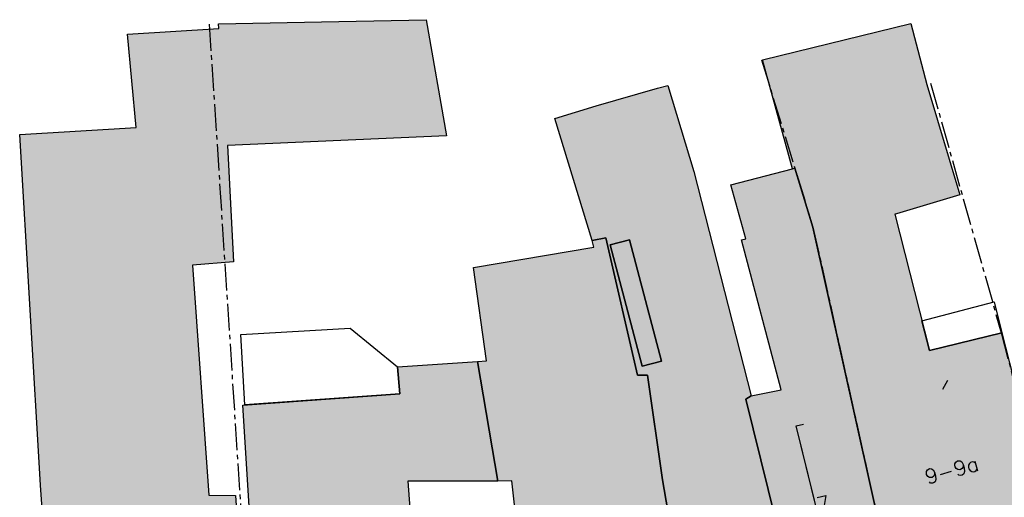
# Model space of a CAD drawing. Header units: metres. Extents: x 202952 to 203755, y 348959 to 349702.
# Tile 59 of 91: x 203346 to 203399, y 349438 to 349463. Entities that reach past the tile are written whole.
import ezdxf
from ezdxf.enums import TextEntityAlignment as Align

# ---------------------------------------------------------------- set-up
doc = ezdxf.new("R2010")
doc.units = ezdxf.units.M
doc.linetypes.add('1-200 CENTER', pattern=[4.28625, 2.8575, -0.47625, 0.47625, -0.47625])
for name, color, linetype in [('bgt.onbegroeidterreindeel', 252, 'Continuous'), ('PH-BEST-BEBOUWING', 1, 'Continuous'), ('PH-BEST-BEBOUWING-ARCERING', 254, 'Continuous'), ('PH-BEST-HUISNUMMER', 7, 'Continuous'), ('PH-BEST-KADASTRALE-GRENS', 240, '1-200 CENTER'), ('PH-BEST-KL-WATER-WML', 12, '1-200 WML')]:
    doc.layers.add(name, color=color, linetype=linetype)
doc.styles.add('ROMANS', font='romans.shx')
doc.linetypes.add('1-200 WML', pattern='A,1.5,-0.6,["WML",ROMANS,S=0.24,R=0,X=-0.5,Y=-0.12],-0.3', length=2.4)

msp = doc.modelspace()

# ---------------------------------------------------------------- hatches: boundary and pattern name
at = {"layer": 'PH-BEST-BEBOUWING-ARCERING'}
for points in [[(203355.569, 349450.284), (203357.778, 349450.464), (203357.456, 349456.693), (203369.182, 349457.212), (203368.084, 349463.432), (203363.413, 349463.34), (203356.972, 349463.213), (203356.988, 349462.966), (203352.106, 349462.657), (203352.554, 349457.656), (203346.328, 349457.291), (203347.45, 349438.51), (203347.811, 349433.23), (203347.86, 349432.52), (203358.2, 349433.23), (203357.876, 349437.96), (203356.444, 349437.967)], [(203398.895, 349446.671), (203395.029, 349445.727), (203393.163, 349453.018), (203393.257, 349453.046), (203396.642, 349454.058), (203394.88, 349459.956), (203394.029, 349463.236), (203386.08, 349461.287), (203387.694, 349455.454), (203387.817, 349455.486), (203388.79, 349452.323), (203392.695, 349434.776), (203401.36, 349437.04), (203401.326, 349437.172)], [(203358.264, 349442.801), (203366.671, 349443.398), (203366.552, 349444.843), (203370.84, 349445.135), (203371.918, 349438.733), (203367.101, 349438.73), (203367.341, 349435.6), (203367.681, 349429.61), (203365.259, 349429.472), (203359.091, 349429.12), (203358.855, 349433.276), (203358.751, 349435.11)]]:
    msp.add_hatch(color=256, dxfattribs=at).paths.add_polyline_path(points)
h = msp.add_hatch(color=256, dxfattribs=at)
h.paths.add_polyline_path([(203379.642, 349444.884), (203380.679, 349445.158), (203378.963, 349451.644), (203377.926, 349451.37)], flags=16)
h.paths.add_polyline_path([(203376.962, 349451.607), (203374.974, 349458.143), (203377.183, 349458.815), (203380.472, 349459.759), (203381.018, 349459.916), (203382.411, 349455.296), (203385.474, 349443.296), (203385.198, 349443.124), (203387.58, 349433.44), (203388.17, 349431.22), (203384.253, 349430.682), (203383.386, 349430.563), (203382.337, 349430.419), (203382.185, 349430.398), (203380.735, 349438.794), (203379.928, 349444.399), (203379.402, 349444.404), (203377.705, 349451.752)], flags=17)
for points in [[(203387.088, 349443.617), (203384.969, 349451.641), (203385.189, 349451.698), (203384.388, 349454.594), (203387.694, 349455.454), (203387.817, 349455.486), (203388.79, 349452.323), (203392.695, 349434.776), (203387.58, 349433.44), (203385.198, 349443.124), (203385.474, 349443.296)], [(203358.263, 349442.801), (203366.67, 349443.398), (203366.551, 349444.843), (203370.839, 349445.135), (203371.917, 349438.733), (203367.1, 349438.73), (203367.34, 349435.6), (203367.68, 349429.61), (203365.258, 349429.472), (203359.09, 349429.12), (203358.854, 349433.276), (203358.75, 349435.11)]]:
    msp.add_hatch(color=256, dxfattribs=at).paths.add_polyline_path(points, flags=17)
h = msp.add_hatch(color=256, dxfattribs=at)
h.paths.add_polyline_path([(203370.839, 349445.135), (203371.308, 349445.167), (203370.617, 349450.172), (203377.068, 349451.257), (203376.962, 349451.607), (203377.705, 349451.752), (203379.402, 349444.404), (203379.928, 349444.399), (203380.735, 349438.794), (203382.185, 349430.398), (203373.89, 349429.26), (203373.848, 349429.564), (203373.07, 349435.2), (203372.678, 349438.734), (203371.917, 349438.733)], flags=17)
h.paths.add_polyline_path([(203379.642, 349444.884), (203380.679, 349445.158), (203378.963, 349451.644), (203377.926, 349451.37)], flags=16)
h = msp.add_hatch(color=256, dxfattribs=at)
h.paths.add_polyline_path([(203370.84, 349445.135), (203371.309, 349445.167), (203370.618, 349450.172), (203377.069, 349451.257), (203376.963, 349451.607), (203377.706, 349451.752), (203379.403, 349444.404), (203379.929, 349444.399), (203380.736, 349438.794), (203382.186, 349430.398), (203373.891, 349429.26), (203373.849, 349429.564), (203373.071, 349435.2), (203372.679, 349438.734), (203371.918, 349438.733)])
h.paths.add_polyline_path([(203379.643, 349444.884), (203380.68, 349445.158), (203378.964, 349451.644), (203377.927, 349451.37)], flags=17)

# ---------------------------------------------------------------- linework, layer by layer
at = {"layer": 'bgt.onbegroeidterreindeel'}
msp.add_lwpolyline([(203379.642, 349444.884), (203377.926, 349451.37), (203378.963, 349451.644), (203380.679, 349445.158), (203379.642, 349444.884)], close=True, dxfattribs=at)
at = {"layer": 'PH-BEST-BEBOUWING'}
for points in [[(203347.45, 349438.51), (203346.328, 349457.291), (203352.554, 349457.656), (203352.106, 349462.657), (203356.988, 349462.966), (203356.972, 349463.213), (203363.413, 349463.34), (203368.084, 349463.432), (203369.182, 349457.212), (203357.456, 349456.693), (203357.778, 349450.464), (203355.569, 349450.284), (203356.444, 349437.967), (203357.876, 349437.96), (203358.2, 349433.23), (203347.86, 349432.52), (203347.811, 349433.23), (203347.45, 349438.51)], [(203387.694, 349455.454), (203386.08, 349461.287), (203394.029, 349463.236), (203394.88, 349459.956), (203396.642, 349454.058), (203393.257, 349453.046), (203393.163, 349453.018), (203395.029, 349445.727), (203398.895, 349446.671), (203401.326, 349437.172), (203401.36, 349437.04), (203392.695, 349434.776), (203388.79, 349452.323), (203387.817, 349455.486), (203387.694, 349455.454)], [(203376.962, 349451.607), (203374.974, 349458.143), (203377.183, 349458.815), (203380.472, 349459.759), (203381.018, 349459.916), (203382.411, 349455.296), (203385.474, 349443.296), (203385.198, 349443.124), (203387.58, 349433.44), (203388.17, 349431.22), (203384.253, 349430.682), (203383.386, 349430.563), (203382.337, 349430.419), (203382.185, 349430.398), (203380.735, 349438.794), (203379.928, 349444.399), (203379.402, 349444.404), (203377.705, 349451.752), (203376.962, 349451.607)], [(203387.088, 349443.617), (203384.969, 349451.641), (203385.189, 349451.698), (203384.388, 349454.594), (203387.694, 349455.454), (203387.817, 349455.486), (203388.79, 349452.323), (203392.695, 349434.776), (203387.58, 349433.44), (203385.198, 349443.124), (203385.474, 349443.296), (203387.088, 349443.617)], [(203370.839, 349445.135), (203371.308, 349445.167), (203370.617, 349450.172), (203377.068, 349451.257), (203376.962, 349451.607), (203377.705, 349451.752), (203379.402, 349444.404), (203379.928, 349444.399), (203380.735, 349438.794), (203382.185, 349430.398), (203373.89, 349429.26), (203373.848, 349429.564), (203373.07, 349435.2), (203372.678, 349438.734), (203371.917, 349438.733), (203370.839, 349445.135)], [(203379.642, 349444.884), (203380.679, 349445.158), (203378.963, 349451.644), (203377.926, 349451.37), (203379.642, 349444.884)], [(203398.895, 349446.671), (203395.029, 349445.727), (203394.624, 349447.308), (203398.479, 349448.326), (203398.895, 349446.671)], [(203358.374, 349442.809), (203358.165, 349446.574), (203364.012, 349446.919), (203366.551, 349444.843), (203366.67, 349443.398), (203358.374, 349442.809)], [(203358.263, 349442.801), (203366.67, 349443.398), (203366.551, 349444.843), (203370.839, 349445.135), (203371.917, 349438.733), (203367.1, 349438.73), (203367.34, 349435.6), (203367.68, 349429.61), (203365.258, 349429.472), (203359.09, 349429.12), (203358.854, 349433.276), (203358.75, 349435.11), (203358.263, 349442.801)]]:
    msp.add_lwpolyline(points, close=True, dxfattribs=at)
at = {"layer": 'PH-BEST-KADASTRALE-GRENS', "ltscale": 0.5}
msp.add_line((203356.473, 349463.192), (203358.625, 349430.113), dxfattribs=at)
for points in [[(203386.035, 349461.28), (203388.79, 349452.323), (203393.329, 349431.929)], [(203395.081, 349460.026), (203398.865, 349446.664), (203401.36, 349437.04), (203402.22, 349433.509)]]:
    msp.add_lwpolyline(points, dxfattribs=at)
at = {"layer": 'PH-BEST-KL-WATER-WML'}
for points in [[(203395.994, 349444.11), (203395.714, 349443.641)], [(203389.511, 349435.081), (203387.886, 349441.684), (203388.275, 349441.78)], [(203389.487, 349435.178), (203387.922, 349441.539)]]:
    msp.add_lwpolyline(points, dxfattribs=at)

# ---------------------------------------------------------------- texts
at = {"layer": 'PH-BEST-HUISNUMMER', "style": 'ROMANS'}
for s, rotation, p in [('9-9a', 15.5, (203396.213, 349439.313)), ('7', 14.6, (203389.339, 349437.517))]:
    msp.add_text(s, height=0.8, rotation=rotation, dxfattribs=at).set_placement(p, align=Align.MIDDLE_CENTER)

doc.saveas('drawing.dxf')
